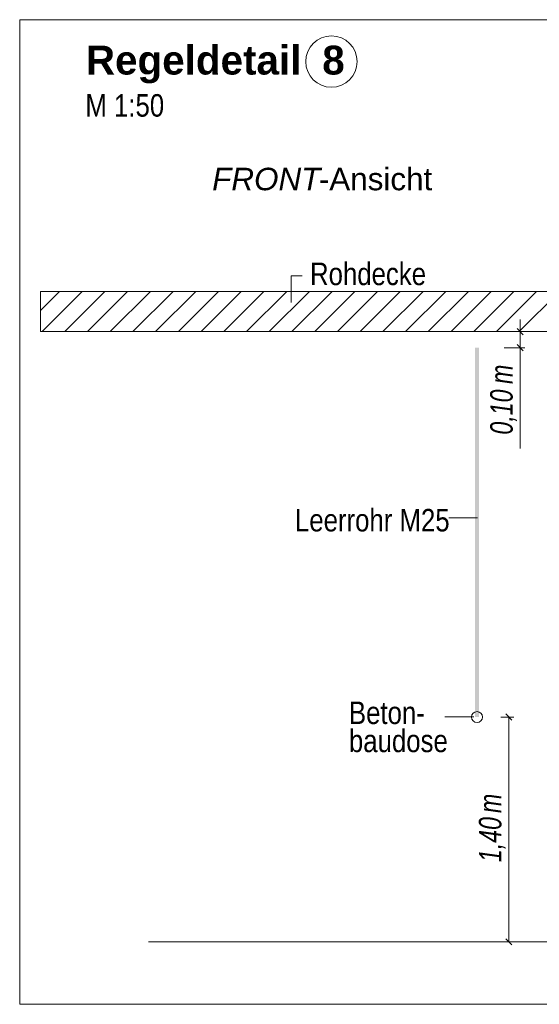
# Model space of a CAD drawing. Extents: x -620 to 300, y 62 to 1107.
# Tile 135 of 256: x 205 to 237, y 616 to 677. Entities that reach past the tile are written whole.
import ezdxf
from ezdxf.lldxf.tags import DXFTag

# ---------------------------------------------------------------- set-up
doc = ezdxf.new("R2010")
doc.units = 0
doc.layers.get('0').update_dxf_attribs({"lineweight": 35})
for name, color, linetype, lineweight, true_color in [('E_Aussparung Bemaßung-A06G9G0W8I', 5, 'Continuous', 9, 0x0000ff), ('E_Betonbaudose', 1, 'Continuous', 13, 0xff0000), ('E_Detail_Beschriftung', 7, 'Continuous', 13, 0x009900), ('E_Detail_Wandschraffur', 7, 'Continuous', 5, 0xc0c0c0), ('E_Leerrohr Beschriftung', 1, 'Continuous', 9, 0xff0000)]:
    doc.layers.add(name, color=color, linetype=linetype, lineweight=lineweight, true_color=true_color)
doc.layers.add('E_Detail_Linie_Text_Bem', color=7, linetype='Continuous', lineweight=13)
doc.styles.get("Standard").update_dxf_attribs({"font": 'ARIALN.TTF'})
tags = doc.linetypes.add('fein_strichliert', pattern=[4, 1, -2, 1]).pattern_tags.tags
tags[8:9] = [DXFTag(74, 4), DXFTag(75, 0), DXFTag(340, '0'), DXFTag(46, 0.0), DXFTag(50, 0.0), DXFTag(44, 0.0), DXFTag(45, 0.0)]
tags[6:7] = [DXFTag(74, 4), DXFTag(75, 0), DXFTag(340, '0'), DXFTag(46, 0.0), DXFTag(50, 0.0), DXFTag(44, 0.0), DXFTag(45, 0.0)]
tags[4:5] = [DXFTag(74, 4), DXFTag(75, 0), DXFTag(340, '0'), DXFTag(46, 0.0), DXFTag(50, 0.0), DXFTag(44, 0.0), DXFTag(45, 0.0)]
tags = doc.linetypes.add('fein_strichliert-A06G9G0V8I', pattern=[4, 1, -2, 1]).pattern_tags.tags
tags[8:9] = [DXFTag(74, 4), DXFTag(75, 0), DXFTag(340, '0'), DXFTag(46, 0.0), DXFTag(50, 0.0), DXFTag(44, 0.0), DXFTag(45, 0.0)]
tags[6:7] = [DXFTag(74, 4), DXFTag(75, 0), DXFTag(340, '0'), DXFTag(46, 0.0), DXFTag(50, 0.0), DXFTag(44, 0.0), DXFTag(45, 0.0)]
tags[4:5] = [DXFTag(74, 4), DXFTag(75, 0), DXFTag(340, '0'), DXFTag(46, 0.0), DXFTag(50, 0.0), DXFTag(44, 0.0), DXFTag(45, 0.0)]

# ---------------------------------------------------------------- blocks, each defined once
blk = doc.blocks.new('Referenz-A06G9G0Z8I')
at = {"layer": 'E_Aussparung Bemaßung-A06G9G0W8I', "linetype": 'Continuous', "ltscale": 0.13}
for p, q in [((236.192, 658.598), (236.192, 650.56)), ((236.001, 658.025), (236.383, 657.644)), ((236.492, 657.834), (235.192, 657.834)), ((236.492, 656.835), (235.192, 656.835)), ((236.001, 657.026), (236.383, 656.644)), ((235.683, 633.644), (235.301, 634.025)), ((235.792, 633.834), (234.992, 633.834)), ((235.492, 633.834), (235.492, 619.834)), ((235.683, 619.644), (235.301, 620.025)), ((235.792, 619.834), (234.992, 619.834))]:
    blk.add_line(p, q, dxfattribs=at)
at = {"layer": 'E_Betonbaudose', "linetype": 'Continuous', "ltscale": 0.13}
blk.add_circle((233.505, 633.834), 0.34, dxfattribs=at)
at = {"layer": 'E_Detail_Linie_Text_Bem', "linetype": 'fein_strichliert-A06G9G0V8I', "ltscale": 0.65}
for p, q in [((267.814, 677.262), (205.045, 677.262)), ((205.045, 677.262), (205.045, 615.945)), ((205.045, 615.945), (264.788, 615.945))]:
    blk.add_line(p, q, dxfattribs=at)
at = {"layer": 'E_Detail_Linie_Text_Bem', "color": 0, "linetype": 'Continuous', "ltscale": 0.13}
for p, q in [((221.935, 659.655), (221.935, 661.303)), ((221.935, 661.303), (222.622, 661.303)), ((231.749, 646.239), (233.534, 646.239)), ((231.513, 633.838), (233.298, 633.838))]:
    blk.add_line(p, q, dxfattribs=at)
at = {"layer": 'E_Detail_Linie_Text_Bem', "linetype": 'Continuous', "ltscale": 0.13}
for p, q in [((257.661, 660.334), (206.334, 660.334)), ((206.334, 660.334), (206.334, 657.834)), ((206.334, 657.834), (216.726, 657.834)), ((206.334, 657.834), (255.161, 657.834)), ((216.726, 657.834), (257.661, 657.834)), ((213.061, 619.834), (250.074, 619.834))]:
    blk.add_line(p, q, dxfattribs=at)
blk.add_solid([(233.63, 656.835), (233.63, 633.834), (233.38, 656.834), (233.38, 633.834)], dxfattribs=at)
at = {"layer": 'E_Detail_Wandschraffur', "linetype": 'ByBlock', "ltscale": 0.13}
for p, q in [((206.334, 659.149), (207.519, 660.334)), ((207.848, 657.834), (210.348, 660.334)), ((210.676, 657.834), (213.176, 660.334)), ((213.504, 657.834), (216.004, 660.334)), ((216.333, 657.834), (218.833, 660.334)), ((219.161, 657.834), (221.661, 660.334)), ((221.99, 657.834), (224.49, 660.334)), ((224.818, 657.834), (227.318, 660.334)), ((227.647, 657.834), (230.147, 660.334)), ((230.475, 657.834), (232.975, 660.334)), ((233.303, 657.834), (235.803, 660.334)), ((236.132, 657.834), (238.632, 660.334))]:
    blk.add_line(p, q, dxfattribs=at)
at = {"layer": 'E_Detail_Wandschraffur', "linetype": 'fein_strichliert', "ltscale": 0.13}
for p, q in [((206.433, 657.834), (208.933, 660.334)), ((209.262, 657.834), (211.762, 660.334)), ((212.09, 657.834), (214.59, 660.334)), ((214.919, 657.834), (217.419, 660.334)), ((217.747, 657.834), (220.247, 660.334)), ((220.576, 657.834), (223.076, 660.334)), ((223.404, 657.834), (225.904, 660.334)), ((226.232, 657.834), (228.732, 660.334)), ((229.061, 657.834), (231.561, 660.334)), ((231.889, 657.834), (234.389, 660.334)), ((234.718, 657.834), (237.218, 660.334))]:
    blk.add_line(p, q, dxfattribs=at)
at = {"layer": 'E_Leerrohr Beschriftung', "linetype": 'Continuous', "ltscale": 0.13}
blk.add_circle((224.443, 674.654), 1.6, dxfattribs=at)
at = {"layer": 'E_Aussparung Bemaßung-A06G9G0W8I', "linetype": 'Continuous', "ltscale": 0.13, "char_height": 1.4, "attachment_point": 1, "rotation": 90}
for s, insert in [('{\\W0.9;\\fArial Narrow|b0|i1;m}', (234.325, 654.575)), ('{\\W0.9;\\fArial Narrow|b0|i1;0,10 }', (234.325, 651.422)), ('{\\W0.9;\\fArial Narrow|b0|i1;m}', (233.625, 627.855)), ('{\\W0.9;\\fArial Narrow|b0|i1;1,40 }', (233.625, 624.798))]:
    blk.add_mtext(s, dxfattribs=dict(at, insert=insert))
at = {"layer": 'E_Detail_Beschriftung', "color": 1, "linetype": 'Continuous', "lineweight": 35, "ltscale": 0.35, "true_color": 0xff0000, "char_height": 1.8, "attachment_point": 1}
for s, insert in [('{\\fArial|b1|i0;Regeldetail}', (209.162, 675.646)), ('{\\fArial|b1|i0;8}', (223.873, 675.646))]:
    blk.add_mtext(s, dxfattribs=dict(at, insert=insert))
at = {"layer": 'E_Detail_Beschriftung', "linetype": 'Continuous', "ltscale": 0.13, "char_height": 1.4, "attachment_point": 1}
for s, insert in [('{\\fArial Narrow;M 1:50}', (209.132, 672.625)), ('{\\fArial Narrow;Rohdecke}', (223.113, 662.132)), ('{\\fArial Narrow;Leerrohr M25}', (222.176, 646.794)), ('{\\fArial Narrow;Beton-}', (225.534, 634.799)), ('{\\fArial Narrow;baudose}', (225.534, 633.049))]:
    blk.add_mtext(s, dxfattribs=dict(at, insert=insert))
at = {"layer": 'E_Detail_Beschriftung', "linetype": 'Continuous', "lineweight": -2, "ltscale": 0.25, "char_height": 1.4, "attachment_point": 1}
for s, insert in [('{\\fArial|b0|i1;FRONT}', (217.022, 668.04)), ('{\\fArial;-Ansicht}', (223.658, 668.04))]:
    blk.add_mtext(s, dxfattribs=dict(at, insert=insert))

msp = doc.modelspace()

# ---------------------------------------------------------------- block references
at = {"color": 8, "lineweight": 25, "ltscale": 0.25, "true_color": 0x808080}
msp.add_blockref('Referenz-A06G9G0Z8I', (0, 0), dxfattribs=at)

doc.saveas('drawing.dxf')
